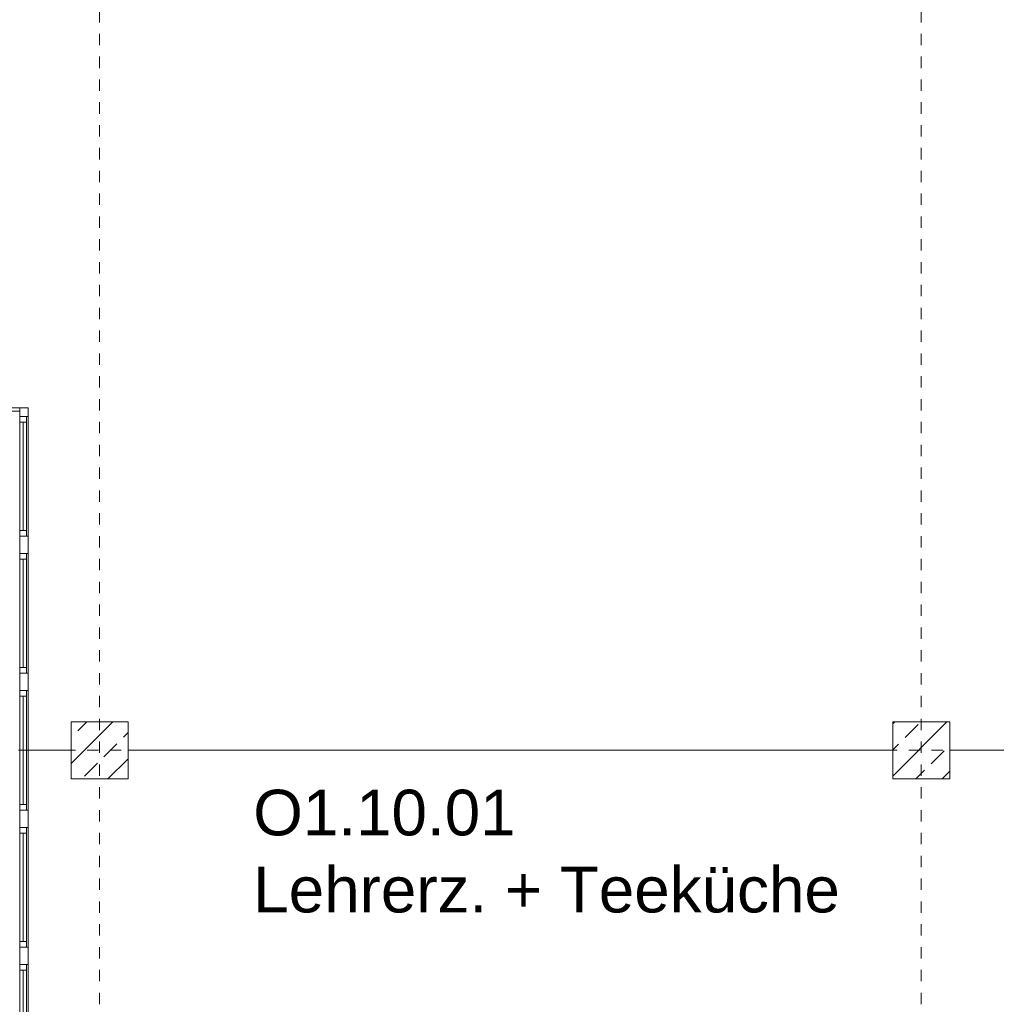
# Model space of a CAD drawing. Header units: metres. Extents: x -52 to 123, y -78 to 33.
# Tile 13 of 112: x 20 to 29, y -52 to -43. Entities that reach past the tile are written whole.
import ezdxf

# ---------------------------------------------------------------- set-up
doc = ezdxf.new("R2010")
doc.units = ezdxf.units.M
doc.linetypes.add('Rasterlinie', pattern=[0.019, 0.01, -0.003, 0.003, -0.003])
for name, color, linetype, lineweight in [('A_Fassadenelemente', 7, 'Continuous', 9), ('A_Fassadenpfosten', 7, 'Continuous', 9), ('A_Geschossdecken', 7, 'Continuous', 9), ('A_Raster', 7, 'Continuous', 9), ('A_Räume_Beschriftung', 7, 'Continuous', 9), ('A_Tragwerksstützen_Stahlbeton', 7, 'Continuous', 9), ('A_Wände', 7, 'Continuous', 9)]:
    doc.layers.add(name, color=color, linetype=linetype, lineweight=lineweight)
doc.styles.add('Arial_B', font='txt', dxfattribs={"height": 0.4})
pattern_1 = [(45, (1.421, 2.104), (-0.2283955, 0.2283955), []), (45, (1.649, 2.104), (-0.2283955, 0.2283955), [0.161, -0.081])]

# ---------------------------------------------------------------- blocks, each defined once
blk = doc.blocks.new('GSH_Fassade_Fenster_1flg - GSH_Fassade_Fenster_1flg-5999952-BS_Übersicht_O1_BRANDSCHUTZ')
at = {"layer": 'A_Fassadenelemente'}
for p, q in [((-0.525, 0.015), (-0.475, 0.015)), ((-0.525, -0.045), (-0.525, 0.015)), ((-0.475, 0.015), (0.475, 0.015)), ((-0.475, -0.045), (-0.475, 0.015)), ((0.525, 0.015), (0.475, 0.015)), ((0.475, -0.045), (0.475, 0.015)), ((0.525, -0.045), (0.525, 0.015)), ((-0.525, -0.045), (-0.475, -0.045)), ((0.475, -0.015), (-0.475, -0.015)), ((0.475, -0.045), (-0.475, -0.045)), ((0.525, -0.045), (0.475, -0.045))]:
    blk.add_line(p, q, dxfattribs=at)
blk = doc.blocks.new('Pfosten rechteckig - 90x75-1335231-BS_Übersicht_O1_BRANDSCHUTZ')
at = {"layer": 'A_Fassadenpfosten'}
blk.add_line((20.131, -52.572), (20.131, -53.622), dxfattribs=at)
blk = doc.blocks.new('Pfosten rechteckig - 150x75-1310572-BS_Übersicht_O1_BRANDSCHUTZ')
at = {"layer": 'A_Fassadenpfosten'}
for p, q in [((0.075, 0.06), (-0.075, 0.06)), ((-0.075, 0.06), (-0.075, -0.015)), ((0.075, 0.06), (0.075, -0.015)), ((-0.075, -0.015), (0.075, -0.015))]:
    blk.add_line(p, q, dxfattribs=at)
blk = doc.blocks.new('Pfosten rechteckig - 75x75_Recht-V61-BS_Übersicht_O1_BRANDSCHUTZ')
at = {"layer": 'A_Fassadenpfosten'}
for p, q in [((0, 0.06), (-0.075, 0.06)), ((-0.075, 0.06), (-0.075, -0.015)), ((0, 0.06), (0, -0.015)), ((-0.075, -0.015), (0, -0.015))]:
    blk.add_line(p, q, dxfattribs=at)
blk = doc.blocks.new('Metal_Verkleidung - Metal_Verkleidung-6154593-BS_Übersicht_O1_BRANDSCHUTZ')
at = {"layer": 'A_Wände', "lineweight": 18}
for p, q in [((19.456, -46.497), (20.056, -46.497)), ((20.056, -46.527), (19.456, -46.527)), ((20.056, -46.497), (20.056, -46.527))]:
    blk.add_line(p, q, dxfattribs=at)

msp = doc.modelspace()

# ---------------------------------------------------------------- hatches: boundary and pattern name
at = {"layer": 'A_Tragwerksstützen_Stahlbeton'}
h = msp.add_hatch(dxfattribs=at)
h.set_pattern_fill('FP_3', color=256, style=0, pattern_type=2)
h.set_pattern_definition(pattern_1)
h.paths.add_polyline_path([(20.506, -49.747), (21.006, -49.747), (21.006, -49.247), (20.506, -49.247), (20.506, -49.6932)], flags=0)
h = msp.add_hatch(dxfattribs=at)
h.set_pattern_fill('FP_3', color=256, style=0, pattern_type=2)
h.set_pattern_definition(pattern_1)
h.paths.add_polyline_path([(28.206, -49.747), (28.206, -49.247), (27.706, -49.247), (27.706, -49.747)], flags=0)

# ---------------------------------------------------------------- linework, layer by layer
at = {"layer": 'A_Geschossdecken'}
for p, q in [((20.131, -49.497), (20.506, -49.497)), ((21.006, -49.497), (27.706, -49.497)), ((28.206, -49.497), (29.331, -49.497))]:
    msp.add_line(p, q, dxfattribs=at)
at = {"layer": 'A_Raster', "linetype": 'Rasterlinie'}
for p, q in [((20.756, -64.1202), (20.756, 31.5571)), ((27.956, -64.1202), (27.956, 31.5571)), ((9.8459, -49.497), (94.5874, -49.497))]:
    msp.add_line(p, q, dxfattribs=at)
at = {"layer": 'A_Tragwerksstützen_Stahlbeton', "lineweight": 18}
for p, q in [((20.506, -49.747), (20.506, -49.247)), ((20.506, -49.247), (21.006, -49.247)), ((21.006, -49.747), (21.006, -49.247)), ((27.706, -49.747), (27.706, -49.247)), ((27.706, -49.247), (28.206, -49.247)), ((28.206, -49.747), (28.206, -49.247)), ((21.006, -49.747), (20.506, -49.747)), ((28.206, -49.747), (27.706, -49.747))]:
    msp.add_line(p, q, dxfattribs=at)

# ---------------------------------------------------------------- block references
at = {"layer": 'A_Fassadenelemente', "rotation": 90.00000000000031}
for p in [(20.071, -47.097), (20.071, -48.297), (20.071, -49.497), (20.071, -50.697), (20.071, -51.897)]:
    msp.add_blockref('GSH_Fassade_Fenster_1flg - GSH_Fassade_Fenster_1flg-5999952-BS_Übersicht_O1_BRANDSCHUTZ', p, dxfattribs=at)
at = {"layer": 'A_Fassadenpfosten', "extrusion": (0, 0, -1)}
for name, p, rotation in [('Pfosten rechteckig - 75x75_Recht-V61-BS_Übersicht_O1_BRANDSCHUTZ', (-20.071, -46.497), 89.9999999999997), ('Pfosten rechteckig - 150x75-1310572-BS_Übersicht_O1_BRANDSCHUTZ', (-20.071, -47.697), 89.99999999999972), ('Pfosten rechteckig - 150x75-1310572-BS_Übersicht_O1_BRANDSCHUTZ', (-20.071, -48.897), 89.99999999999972), ('Pfosten rechteckig - 150x75-1310572-BS_Übersicht_O1_BRANDSCHUTZ', (-20.071, -50.097), 89.99999999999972), ('Pfosten rechteckig - 150x75-1310572-BS_Übersicht_O1_BRANDSCHUTZ', (-20.071, -51.297), 89.9999999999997)]:
    msp.add_blockref(name, p, dxfattribs=dict(at, rotation=rotation))
at = {"layer": 'A_Fassadenpfosten'}
for p in [(0, 6), (0, 4.8), (0, 3.6), (0, 2.4), (0, 1.2)]:
    msp.add_blockref('Pfosten rechteckig - 90x75-1335231-BS_Übersicht_O1_BRANDSCHUTZ', p, dxfattribs=at)
at = {"layer": 'A_Wände', "lineweight": 18}
msp.add_blockref('Metal_Verkleidung - Metal_Verkleidung-6154593-BS_Übersicht_O1_BRANDSCHUTZ', (0, 0), dxfattribs=at)

# ---------------------------------------------------------------- texts
at = {"layer": 'A_Räume_Beschriftung', "char_height": 0.4, "attachment_point": 1, "style": 'Arial_B'}
for s, insert, width in [('O1.10.01', (22.1026, -49.8424), 2.837974), ('Lehrerz. + Teeküche', (22.1026, -50.5171), 6.67004)]:
    msp.add_mtext(s, dxfattribs=dict(at, insert=insert, width=width))

doc.saveas('drawing.dxf')
